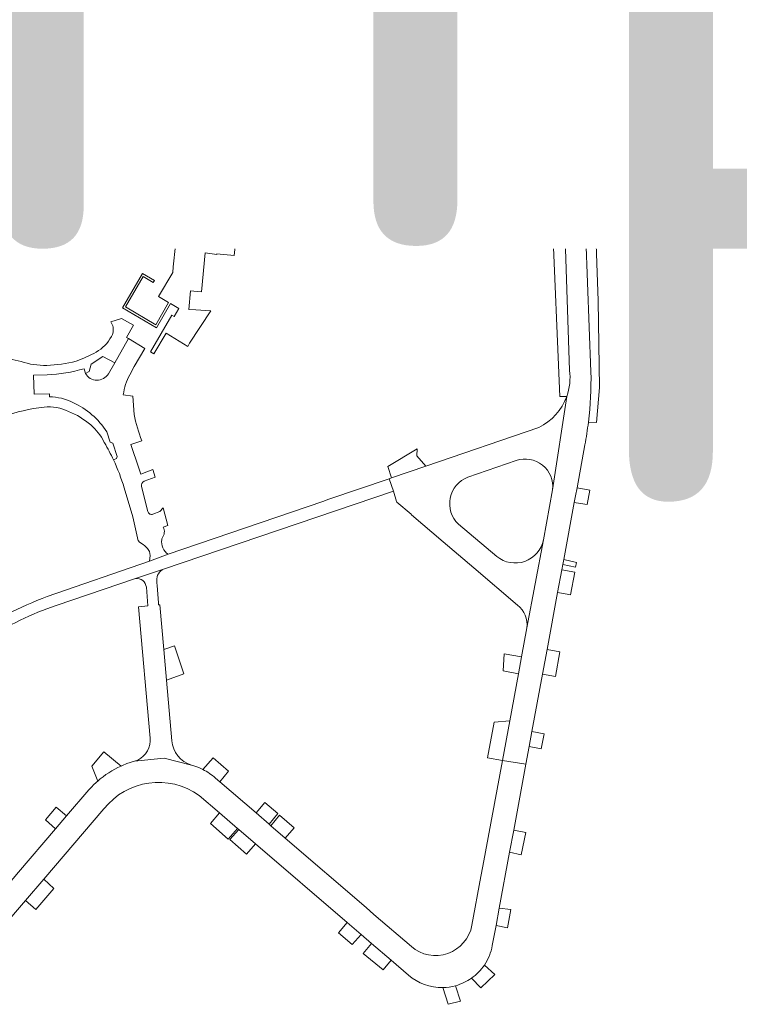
# Model space of a CAD drawing. Header units: metres. Extents: x 166325 to 190320, y 381923 to 404576.
# Tile 188 of 256: x 170753 to 170907, y 388321 to 388532. Entities that reach past the tile are written whole.
import ezdxf

# ---------------------------------------------------------------- set-up
doc = ezdxf.new("R2010")
doc.units = ezdxf.units.M
for name, color, linetype, lineweight in [('B-WE-VH-VERHARDING_ASFALT-GV', 8, 'Continuous', 18), ('B-WE-VH-VERHARDING_BETONSTRAATSTEEN-GV', 8, 'Continuous', 18), ('X-XX-AL-TEKENBLAD-T50', 4, 'Continuous', 50)]:
    doc.layers.add(name, color=color, linetype=linetype, lineweight=lineweight)
doc.styles.add('NLCS-ISO-M500-T50', font='NLCS-ISO.ttf', dxfattribs={"height": 2.5})

msp = doc.modelspace()

# ---------------------------------------------------------------- linework, layer by layer
at = {"layer": 'B-WE-VH-VERHARDING_ASFALT-GV', "flags": 128}
msp.add_lwpolyline([(170760.431, 388406.602), (170777.48, 388412.39), (170783.548, 388414.418), (170832.9, 388431.13), (170831.97, 388433.844), (170819.05, 388429.417), (170817.765, 388428.977), (170784.551, 388417.596), (170780.479, 388416.145), (170758.525, 388408.499)], dxfattribs=at)
at = {"layer": 'B-WE-VH-VERHARDING_ASFALT-GV'}
for points in [[(170758.525, 388408.499, 0.0681567), (170741.911, 388399.735)], [(170745.518, 388399.26, -0.0689569), (170760.431, 388406.602)]]:
    msp.add_lwpolyline(points, format="xyb", dxfattribs=at)
at = {"layer": 'B-WE-VH-VERHARDING_BETONSTRAATSTEEN-GV', "flags": 128}
for points in [[(170951.25, 388505.405), (170926.806, 388518.388), (170883.896, 388541.372), (170881.541, 388536.976), (170884.834, 388535.204), (170894.601, 388529.949), (170905.536, 388524.03), (170924.217, 388514.037), (170929.905, 388510.995), (170941.065, 388505.064), (170961.038, 388494.374), (170977.4, 388485.612), (170993.781, 388476.894), (171001.784, 388472.679), (171010.59, 388468.018), (171013.508, 388471.863), (171009.546, 388474.335), (170972.018, 388494.289)], [(170894.601, 388529.949), (170894.827, 388529.451), (170894.276, 388528.385), (170894.397, 388527.981), (170904.018, 388522.787), (170904.414, 388522.931), (170904.963, 388523.963), (170905.536, 388524.03)], [(170867.938, 388526.086), (170864.471, 388526.42), (170864.413, 388525.792), (170864.822, 388525.754), (170867.97, 388525.465)], [(170868.7, 388511.695), (170865.721, 388510.045), (170866.303, 388506.797), (170869.016, 388505.735)], [(170838.048, 388440.293), (170831.736, 388436.429), (170832.531, 388434.036), (170839.891, 388436.558), (170837.964, 388438.751)], [(170875.13, 388431.392), (170872.359, 388431.913), (170872.036, 388430.17), (170871.768, 388428.72), (170874.026, 388428.358), (170874.547, 388428.274)], [(170872.245, 388415.868), (170869.498, 388416.446), (170869.307, 388415.414), (170872.027, 388414.857)], [(170871.885, 388413.751), (170869.098, 388414.286), (170868.193, 388409.389), (170870.229, 388409.039), (170870.93, 388408.919)], [(170785.874, 388397.943), (170783.591, 388397.124), (170784.16, 388390.526), (170787.867, 388391.942)], [(170860.448, 388395.556), (170856.737, 388396.198), (170856.514, 388392.565), (170859.781, 388391.95)], [(170868.663, 388396.64), (170865.929, 388397.155), (170864.947, 388391.843), (170867.74, 388391.361)], [(170857.91, 388381.832), (170854.566, 388381.521), (170853.131, 388373.868), (170856.332, 388373.298)], [(170865.32, 388379.024), (170862.669, 388379.526), (170862.079, 388376.339), (170864.649, 388375.834), (170865.32, 388379.023)], [(170805.269, 388364.304), (170803.419, 388362.018), (170806.182, 388359.641), (170808.063, 388361.885)], [(170762.708, 388361.404), (170760.486, 388363.276), (170758.18, 388360.527), (170760.312, 388358.604)], [(170795.557, 388362.021), (170793.631, 388359.735), (170797.419, 388356.384), (170799.433, 388358.693)], [(170808.415, 388361.533), (170806.589, 388359.29), (170809.678, 388356.632), (170811.577, 388358.841)], [(170799.669, 388358.491), (170797.754, 388356.291), (170801.347, 388353.142), (170803.256, 388355.411)], [(170861.351, 388357.794), (170858.75, 388358.343), (170857.869, 388353.58), (170860.35, 388353.002)], [(170759.931, 388345.824), (170757.779, 388347.802), (170753.874, 388343.252), (170756.117, 388341.304)], [(170858.14, 388341.262), (170855.65, 388341.58), (170854.954, 388337.817), (170857.426, 388337.36)], [(170822.988, 388338.47), (170821.112, 388336.272), (170824.085, 388333.771), (170825.999, 388335.885)], [(170828.215, 388333.982), (170826.419, 388331.839), (170830.718, 388328.313), (170832.411, 388330.38)]]:
    msp.add_lwpolyline(points, close=True, dxfattribs=at)
for points in [[(170871.807, 388530.942), (170869.817, 388531.823), (170867.908, 388526.645), (170867.938, 388526.086), (170867.97, 388525.465), (170868.7, 388511.695), (170869.016, 388505.735), (170869.287, 388500.611), (170869.373, 388500.346), (170871.323, 388496.205), (170871.61, 388490.525), (170866.998, 388490.298), (170868.66, 388451.5), (170870.147, 388451.53)], [(170874.218, 388485.603), (170873.58, 388496.222), (170871.43, 388500.392), (170871.304, 388502.277), (170870.226, 388523.022), (170870.091, 388526.269), (170871.807, 388530.942)], [(170785.822, 388514.501), (170783.422, 388515.715), (170755.018, 388522.197), (170754.15, 388518.507), (170738.787, 388512.651)], [(170732.468, 388508.737), (170759.919, 388519.151), (170760.764, 388518.983), (170768.36, 388517.425), (170768.236, 388516.114), (170773.667, 388515.539), (170782.623, 388514.405), (170782.116, 388510.631), (170782.609, 388510.525), (170786.08, 388509.882), (170784.889, 388498.333), (170782.229, 388498.498), (170776.546, 388499.181), (170775.382, 388499.354), (170774.806, 388495.455), (170778.685, 388494.882), (170784.763, 388494.002), (170786.828, 388493.703), (170786.67, 388492.572), (170786.028, 388488.016), (170785.957, 388487.517), (170783.838, 388487.828), (170781.017, 388488.242), (170779.691, 388488.438), (170779.173, 388484.93), (170782.219, 388484.534), (170786.091, 388483.943), (170785.598, 388479.346), (170785.489, 388478.126), (170782.472, 388472.981), (170784.61, 388471.664), (170781.862, 388466.929), (170775.345, 388470.738), (170779.158, 388477.249), (170781.295, 388475.974), (170781.563, 388476.408), (170778.977, 388477.949), (170774.674, 388470.554), (170782.022, 388466.26), (170785.045, 388471.462), (170786.795, 388470.43), (170785.772, 388468.655), (170785.326, 388468.944), (170780.715, 388461.111), (170781.456, 388460.687), (170784.088, 388465.114), (170788.755, 388462.253), (170789.112, 388462.949), (170793.7, 388469.94), (170790.49, 388470.117), (170788.991, 388470.199), (170789.287, 388474.174), (170790.784, 388474.064), (170791.697, 388473.977), (170792.437, 388482.348), (170794.995, 388482.042), (170795.005, 388482.139), (170798.712, 388481.763), (170799.044, 388485.039), (170799.411, 388488.661), (170798.133, 388488.791), (170794.239, 388489.238), (170794.116, 388489.254), (170793.124, 388489.384), (170793.542, 388493.507), (170794.54, 388493.44), (170794.554, 388493.577), (170795.902, 388493.404), (170796.147, 388495.635)], [(170796.147, 388495.635), (170793.834, 388495.943), (170794.332, 388500.583), (170796.673, 388500.412), (170796.826, 388501.806), (170794.498, 388501.966), (170794.979, 388506.428), (170797.325, 388506.341), (170800.159, 388506.093), (170800.255, 388506.892), (170806.039, 388506.293), (170806.428, 388510.041), (170808.702, 388509.805), (170809.428, 388518.265), (170806.397, 388518.638), (170806.232, 388517.301), (170805.8, 388514.044), (170803.387, 388514.181)], [(170793.497, 388513.769), (170790.304, 388514.073)], [(170789.399, 388513.137), (170787.124, 388513.416)], [(170799.992, 388512.335), (170799.076, 388512.396), (170799.131, 388513.231), (170798.176, 388513.322), (170798.119, 388512.459), (170794.206, 388512.718)], [(170876.062, 388496.319), (170873.58, 388496.222), (170874.218, 388485.603), (170875.35, 388456.804)], [(170874.803, 388445.991), (170876.54, 388445.93), (170877.22, 388453.42), (170876.907, 388472.047), (170876.062, 388496.319)], [(170870.77, 388457.12), (170869.776, 388485.35)], [(170875.35, 388456.804), (170874.218, 388485.603)], [(170766.44, 388457.473), (170766.743, 388456.437), (170767.538, 388456.866), (170767.967, 388458.472), (170770.5, 388460.097), (170773.029, 388458.722), (170775.976, 388463.94), (170775.601, 388464.162), (170777.088, 388466.795), (170774.483, 388468.256), (170772.194, 388467.542)], [(170776.248, 388456.171), (170777.228, 388457.973), (170779.495, 388461.85), (170775.976, 388463.94), (170773.029, 388458.722), (170771.68, 388456.404)], [(170766.743, 388456.437), (170766.44, 388457.473)], [(170759.018, 388452.105), (170755.721, 388451.971), (170755.555, 388456.055), (170758.524, 388456.176)], [(170758.524, 388456.176), (170755.555, 388456.055), (170755.721, 388451.971), (170759.018, 388452.105), (170759.045, 388451.44)], [(170759.045, 388451.44), (170759.018, 388452.105)], [(170777.18, 388447.599), (170776.944, 388451.578), (170774.884, 388451.881)], [(170870.147, 388451.53), (170867.106, 388431.458), (170865.139, 388420.706), (170861.6, 388401.783), (170860.448, 388395.556), (170859.781, 388391.95), (170857.91, 388381.832), (170856.332, 388373.298), (170861.371, 388372.514), (170862.079, 388376.339), (170862.669, 388379.526), (170864.947, 388391.843), (170865.929, 388397.155), (170868.193, 388409.389), (170869.098, 388414.286), (170869.307, 388415.414), (170869.498, 388416.446), (170871.768, 388428.72), (170872.036, 388430.17), (170872.359, 388431.913)], [(170867.106, 388431.458), (170870.147, 388451.53)], [(170864.152, 388444.871), (170839.891, 388436.558), (170832.531, 388434.036), (170831.97, 388433.844), (170832.9, 388431.13), (170833.608, 388428.94), (170833.65, 388428.81), (170836.691, 388426.212), (170836.832, 388426.091), (170843.62, 388420.291), (170850.2, 388414.668), (170859.56, 388406.67)], [(170772.777, 388437.877), (170773.414, 388438.178), (170773.563, 388438.619), (170772.599, 388441.452), (170772.072, 388441.703), (170771.317, 388443.923)], [(170779.345, 388433.301), (170781.756, 388434.161), (170781.205, 388435.809), (170778.62, 388434.851), (170778.243, 388436.078), (170776.532, 388441.205), (170778.847, 388442.008)], [(170770.726, 388441.731), (170770.786, 388441.63), (170770.846, 388441.529)], [(170872.359, 388431.913), (170874.06, 388441.11)], [(170848.87, 388434.15), (170859.303, 388437.754)], [(170775.056, 388431.89), (170776.895, 388425.66), (170777.932, 388421.142), (170778.013, 388420.791), (170778.09, 388420.589), (170778.392, 388420.195), (170779.165, 388419.723), (170779.498, 388419.406), (170780.103, 388418.831), (170780.496, 388418.17), (170780.634, 388417.33), (170780.479, 388416.145), (170784.551, 388417.596)], [(170780.136, 388426.793), (170778.814, 388432.172)], [(170783.454, 388423.457), (170784.438, 388423.799), (170783.465, 388427.612), (170782.744, 388426.761), (170781.252, 388426.209)], [(170855.122, 388417.147), (170846.877, 388424.102)], [(170861.6, 388401.783), (170865.139, 388420.706)], [(170783.548, 388414.418), (170777.48, 388412.39)], [(170779.83, 388410.522), (170780.15, 388406.54), (170778.17, 388406.31), (170780.627, 388378.062)], [(170783.591, 388397.124), (170782.76, 388406.75), (170782.47, 388406.72), (170782.433, 388407.179), (170782.135, 388410.912), (170782.088, 388411.495), (170782.05, 388411.97)], [(170785.282, 388377.534), (170784.16, 388390.526), (170783.591, 388397.124)], [(170774.386, 388372.094), (170770.709, 388375.189), (170768.089, 388372.08), (170769.372, 388368.872)], [(170790.213, 388372.109), (170789.518, 388372.319), (170783.654, 388373.794), (170777.306, 388373.124), (170775.67, 388372.62)], [(170777.306, 388373.124), (170783.654, 388373.794), (170789.518, 388372.319)], [(170794.214, 388373.894), (170791.939, 388371.371)], [(170794.69, 388369.53), (170795.61, 388368.738), (170797.478, 388370.989), (170794.214, 388373.894)], [(170854.159, 388333.522), (170854.954, 388337.817), (170855.65, 388341.58), (170857.869, 388353.58), (170858.75, 388358.343), (170861.371, 388372.514), (170856.332, 388373.298), (170852.136, 388350.614), (170851.721, 388348.372), (170849.785, 388337.904)], [(170809.678, 388356.632), (170806.589, 388359.29), (170806.182, 388359.641), (170803.419, 388362.018), (170795.61, 388368.738), (170794.69, 388369.53)], [(170767.494, 388366.995), (170762.708, 388361.404), (170760.312, 388358.604), (170752.335, 388349.284), (170750.052, 388346.617), (170741.86, 388337.047), (170739.668, 388334.486), (170733.026, 388326.726)], [(170791.174, 388365.784), (170795.557, 388362.021), (170799.433, 388358.693), (170799.669, 388358.491), (170803.256, 388355.411), (170822.988, 388338.47), (170825.999, 388335.885), (170828.215, 388333.982), (170832.411, 388330.38), (170836.149, 388327.171)], [(170736.87, 388323.44), (170742.827, 388330.381), (170743.621, 388331.306), (170753.874, 388343.252), (170757.779, 388347.802), (170770.72, 388362.88)], [(170836.763, 388333.324), (170828.735, 388340.232), (170827.037, 388341.694), (170809.678, 388356.632)], [(170854.675, 388327.346), (170852.451, 388329.357)], [(170849.657, 388326.514), (170851.702, 388324.486), (170854.675, 388327.346)], [(170843.528, 388324.515), (170844.654, 388320.914), (170847.352, 388321.6), (170846.278, 388324.916)]]:
    msp.add_lwpolyline(points, dxfattribs=at)
at = {"layer": 'B-WE-VH-VERHARDING_BETONSTRAATSTEEN-GV'}
for points in [[(170787.124, 388513.416, -0.3707789), (170785.822, 388514.501)], [(170790.304, 388514.073, -0.4709083), (170789.399, 388513.137)], [(170803.387, 388514.181, -0.402842), (170799.992, 388512.335)], [(170794.206, 388512.718, -0.3419413), (170793.497, 388513.769)], [(170874.218, 388485.603, 0.9772376), (170869.776, 388485.35)], [(170772.194, 388467.542, -0.0945095), (170772.737, 388466.374)], [(170772.737, 388466.374, -0.1371451), (170772.319, 388464.359)], [(170772.319, 388464.359, -0.1297526), (170769.074, 388461.038)], [(170769.074, 388461.038, -0.0325737), (170764.753, 388459.087)], [(170752.904, 388459.01, -0.0155531), (170747.947, 388460.337)], [(170758.443, 388458.174, -0.0830894), (170752.904, 388459.01)], [(170764.753, 388459.087, -0.051793), (170758.443, 388458.174)], [(170766.44, 388457.473, -0.0610331), (170758.524, 388456.176)], [(170870.77, 388457.12, -0.1189996), (170870.147, 388451.53)], [(170875.35, 388456.804, -0.0344961), (170874.803, 388445.991)], [(170771.68, 388456.404, -0.5726151), (170766.743, 388456.437)], [(170774.884, 388451.881, -0.0913325), (170776.248, 388456.171)], [(170764.055, 388450.216, 0.111831), (170759.045, 388451.44)], [(170870.147, 388451.53, -0.1945581), (170864.152, 388444.871)], [(170748.979, 388447.162, -0.0569594), (170757.882, 388449.243)], [(170757.882, 388449.243, -0.1404718), (170763.099, 388448.29)], [(170764.055, 388450.216, -0.1423044), (170771.317, 388443.923)], [(170763.099, 388448.29, -0.0837248), (170767.891, 388445.384)], [(170778.847, 388442.008, -0.033179), (170777.18, 388447.599)], [(170767.891, 388445.384, -0.1079249), (170770.726, 388441.731)], [(170874.06, 388441.11, 0.0150135), (170874.803, 388445.991)], [(170770.846, 388441.529, -0.0233944), (170772.777, 388437.877)], [(170772.777, 388437.877, -0.0368508), (170775.056, 388431.89)], [(170859.303, 388437.754, -0.5534811), (170867.106, 388431.458)], [(170846.877, 388424.102, -0.5500546), (170848.87, 388434.15)], [(170778.814, 388432.172, -0.4098377), (170779.345, 388433.301)], [(170781.252, 388426.209, -0.4410582), (170780.136, 388426.793)], [(170783.217, 388421.096, 0.3020509), (170783.454, 388423.457)], [(170783.142, 388420.746, -0.0257561), (170783.217, 388421.096)], [(170784.551, 388417.596, -0.2953452), (170783.142, 388420.746)], [(170865.139, 388420.706, -0.5670364), (170855.122, 388417.147)], [(170777.48, 388412.39, -0.4149428), (170779.83, 388410.522)], [(170782.05, 388411.97, -0.3083476), (170783.548, 388414.418)], [(170859.56, 388406.67, -0.2679244), (170861.6, 388401.783)], [(170780.64, 388377.434, -0.316057), (170777.306, 388373.124)], [(170780.627, 388378.062, -0.0270585), (170780.64, 388377.434)], [(170789.518, 388372.319, -0.3071664), (170785.282, 388377.534)], [(170775.67, 388372.62, 0.0174038), (170774.386, 388372.094)], [(170774.386, 388372.094, 0.0742787), (170769.372, 388368.872)], [(170791.939, 388371.371, 0.0320378), (170790.213, 388372.109)], [(170794.69, 388369.53, 0.0583993), (170791.939, 388371.371)], [(170769.372, 388368.872, 0.0332888), (170767.494, 388366.995)], [(170770.72, 388362.88, -0.4027601), (170791.174, 388365.784)], [(170849.785, 388337.904, -0.5783794), (170836.763, 388333.324)], [(170852.451, 388329.357, 0.1032973), (170854.159, 388333.522)], [(170852.451, 388329.357, -0.0913553), (170849.657, 388326.514)], [(170836.149, 388327.171, 0.1843708), (170843.528, 388324.515)], [(170846.278, 388324.916, 0.0858074), (170849.657, 388326.514)], [(170846.278, 388324.916, -0.0642697), (170843.528, 388324.515)]]:
    msp.add_lwpolyline(points, format="xyb", dxfattribs=at)

# ---------------------------------------------------------------- next in the draw order: texts
at = {"layer": 'X-XX-AL-TEKENBLAD-T50', "insert": (170587.226, 388428.895), "char_height": 180, "attachment_point": 7, "style": 'NLCS-ISO-M500-T50', "bg_fill": 3, "box_fill_scale": 1, "bg_fill_color": 256, "bg_fill_transparency": 0}
msp.add_mtext('Stiphout', dxfattribs=at)

doc.saveas('drawing.dxf')
